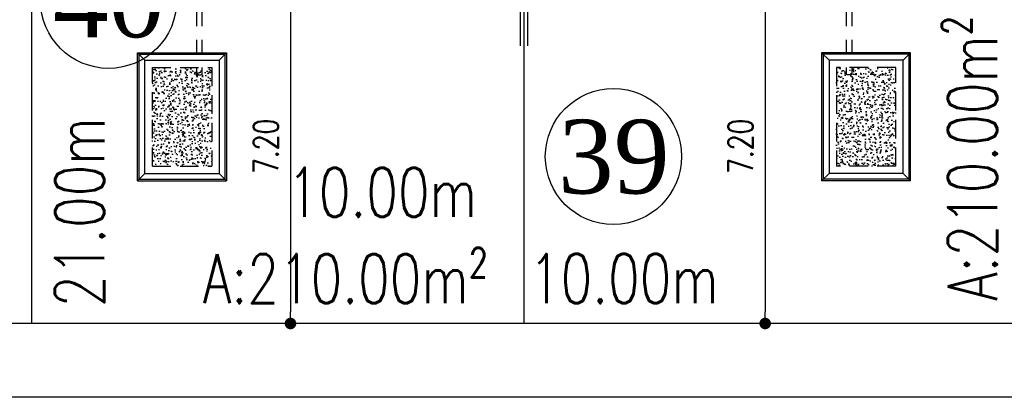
# Model space of a CAD drawing. Header units: millimetres. Extents: x 301 to 1479, y 491 to 1341.
# Tile 219 of 256: x 450 to 470, y 627 to 635. Entities that reach past the tile are written whole.
import ezdxf
from ezdxf.enums import TextEntityAlignment as Align

# ---------------------------------------------------------------- set-up
doc = ezdxf.new("R2010")
doc.units = ezdxf.units.MM
doc.header["$LTSCALE"] = 1.5
doc.header["$MEASUREMENT"] = 0
doc.linetypes.add('HIDDEN', pattern=[0.375, 0.25, -0.125])
doc.linetypes.add('PHANTOM2', pattern=[1.25, 0.625, -0.125, 0.125, -0.125, 0.125, -0.125])
for name, color, linetype in [('AP&SA', 254, 'HIDDEN'), ('Blk', 7, 'Continuous'), ('boundary', 3, 'Continuous'), ('Boundary Wall', 64, 'Continuous'), ('DIM', 6, 'Continuous'), ('Hatch Aggregate', 252, 'Continuous'), ('Kerb', 251, 'Continuous'), ('PVC Pipe 110', 69, 'Continuous'), ('ROAD', 8, 'Continuous'), ('TEXT', 7, 'Continuous'), ('TXTAREA', 10, 'Continuous')]:
    doc.layers.add(name, color=color, linetype=linetype)
doc.styles.add('RS1', font='romans.shx', dxfattribs={"width": 0.75, "height": 0.5})
doc.styles.add('RS2', font='romans.shx', dxfattribs={"width": 0.75, "height": 1})
doc.styles.add('times', font='times.ttf')
doc.dimstyles.new('Souillac5', dxfattribs={"dimscale": 0.5, "dimtxt": 0.5, "dimasz": 0.47, "dimexe": 0, "dimexo": 1, "dimgap": 0.5, "dimtad": 1, "dimzin": 0, "dimdsep": 46, "dimtxsty": 'RS1', "dimblk": 'DOT', "dimcen": 3, "dimse1": 1, "dimse2": 1, "dimclrd": 6, "dimclre": 6, "dimclrt": 7, "dimaunit": 1, "dimadec": 0, "dimazin": 0, "dimtfac": 1, "dimtofl": 0, "dimtmove": 1, "dimatfit": 3, "dimfxl": 1, "dimtolj": 1, "dimtzin": 0, "dimlwe": -1, "dimarcsym": 0})
pattern_1 = [(320, (-33568.45174, 774197.05092), (-0.018825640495, -0.21517805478), [0.0225, -0.2475]), (265, (-33568.45174, 774197.05092), (0.22565764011, 0.041625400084), [0.018, -0.198]), (10.45144446, (-33568.45331, 774197.033), (0.20683199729, -0.17355265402), [0.0191220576, -0.2103426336]), (316.1842, (-33568.39174, 774197.05092), (-0.04965578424, -0.3201723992), [0.03375, -0.37125]), (6.63563549, (-33568.39588, 774197.02424), (0.29223558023, -0.2803985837), [0.0286831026, -0.315514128]), (261.18416399, (-33568.39174, 774197.05092), (0.29223558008, -0.28039858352), [0.027, -0.2970000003]), (291, (-33568.40674, 774197.02092), (-0.1207856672, -0.179072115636), [0.0225, -0.2475]), (236, (-33568.40674, 774197.02092), (0.217545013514, -0.072994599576), [0.018, -0.198]), (341.45144474, (-33568.4168, 774197.006), (0.09675934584, -0.25206671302), [0.019122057, -0.2103426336]), (307.5, (-33568.45174, 774197.05092), (0.0998681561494, -0.003647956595), [0, -0.1956, 0, -0.201, 0, -0.19875]), (277.5, (-33568.45174, 774197.05092), (0.118323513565, -0.078920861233), [0, -0.1146, 0, -0.1911, 0, -0.07575]), (237.5, (-33568.45174, 774197.11782), (-0.00676646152, -0.160146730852), [0, -0.075, 0, -0.234, 0, -0.3105]), (227.5, (-33568.45174, 774197.14782), (0.0300314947, -0.174955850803), [0, -0.0975, 0, -0.1554, 0, -0.2205])]

# ---------------------------------------------------------------- blocks, each defined once
blk = doc.blocks.new('SSSU-D1')
at = {"layer": 'Hatch Aggregate'}
h = blk.add_hatch(dxfattribs=at)
h.set_pattern_fill('AR-CONC', color=256, scale=0.03, angle=-90)
h.set_pattern_definition(pattern_1)
h.paths.add_polyline_path([(0.105, -2), (-1.1, -2), (-1.1, -4), (0.105, -4)])
h = blk.add_hatch(dxfattribs=at)
h.set_pattern_fill('AR-CONC', color=256, scale=0.03, angle=-90)
h.set_pattern_definition(pattern_1)
h.paths.add_polyline_path([(12.795, -2), (14, -2), (14, -4), (12.795, -4)])
at = {"layer": 'AP&SA', "linetype": 'HIDDEN'}
for p, q in [((-1.1, -4), (-1.1, -2)), ((-1.1, -2), (0.105, -2)), ((0.105, -2), (0.105, -4)), ((14, -2), (12.795, -2)), ((12.795, -2), (12.795, -4)), ((14, -4), (14, -2)), ((-1.1, -4), (0.105, -4)), ((14, -4), (12.795, -4))]:
    blk.add_line(p, q, dxfattribs=at)
at = {"layer": 'Boundary Wall', "linetype": 'ByBlock'}
for p, q in [((6.375, -1.555), (6.375, 0)), ((6.525, -1.555), (6.525, 0))]:
    blk.add_line(p, q, dxfattribs=at)
at = {"layer": 'Kerb'}
for p, q in [((-1.4, -4.3), (-1.4, -1.7)), ((-1.4, -1.7), (0.405, -1.7)), ((-1.25, -1.85), (-1.4, -1.7)), ((-1.37, -4.27), (-1.37, -1.73)), ((-1.37, -1.73), (0.375, -1.73)), ((0.255, -1.85), (0.405, -1.7)), ((0.375, -1.73), (0.375, -4.27)), ((0.405, -1.7), (0.405, -4.3)), ((12.495, -1.7), (12.495, -4.3)), ((14.3, -1.7), (12.495, -1.7)), ((12.645, -1.85), (12.495, -1.7)), ((12.525, -1.73), (12.525, -4.27)), ((14.27, -1.73), (12.525, -1.73)), ((14.15, -1.85), (14.3, -1.7)), ((14.27, -4.27), (14.27, -1.73)), ((14.3, -4.3), (14.3, -1.7)), ((-1.25, -4.15), (-1.25, -1.85)), ((-1.25, -1.85), (0.255, -1.85)), ((0.255, -1.85), (0.255, -4.15)), ((14.15, -1.85), (12.645, -1.85)), ((12.645, -1.85), (12.645, -4.15)), ((14.15, -4.15), (14.15, -1.85)), ((-1.25, -4.15), (-1.4, -4.3)), ((-1.25, -4.15), (0.255, -4.15)), ((0.255, -4.15), (0.405, -4.3)), ((12.645, -4.15), (12.495, -4.3)), ((14.15, -4.15), (12.645, -4.15)), ((14.15, -4.15), (14.3, -4.3)), ((-1.4, -4.3), (0.405, -4.3)), ((-1.37, -4.27), (0.375, -4.27)), ((14.3, -4.3), (12.495, -4.3)), ((14.27, -4.27), (12.525, -4.27))]:
    blk.add_line(p, q, dxfattribs=at)
at = {"layer": 'PVC Pipe 110', "linetype": 'PHANTOM2', "ltscale": 1.5}
for p, q in [((-0.205, 0.25), (-0.205, -2.15)), ((-0.095, 0.25), (-0.095, -2.15)), ((12.995, 0.25), (12.995, -2.15)), ((13.105, 0.25), (13.105, -2.15))]:
    blk.add_line(p, q, dxfattribs=at)
at = {"layer": 'PVC Pipe 110', "linetype": 'PHANTOM2', "ltscale": 0.03}
for p, q in [((-0.205, -2.15), (-0.095, -2.15)), ((13.105, -2.15), (12.995, -2.15))]:
    blk.add_line(p, q, dxfattribs=at)
at = {"layer": 'PVC Pipe 110', "linetype": 'PHANTOM2', "ltscale": 2}
for p, q in [((-0.04, -3.963), (-0.013, -3.857)), ((12.94, -3.963), (12.913, -3.857))]:
    blk.add_line(p, q, dxfattribs=at)
blk = doc.blocks.new('_DOT')
at = {"color": 0, "linetype": 'ByBlock'}
blk.add_line((-0.5, 0), (-1, 0), dxfattribs=at)
at = {"color": 0, "linetype": 'ByBlock', "const_width": 0.5}
blk.add_lwpolyline([(-0.25, 0, 1), (0.25, 0, 1)], format="xyb", close=True, dxfattribs=at)
blk = doc.blocks.new('*D159')
at = {"layer": 'DEFPOINTS', "color": 0, "transparency": 16777216}
for p in [(455.004, 635.969), (455.004, 628.769), (455.144, 628.769)]:
    blk.add_point(p, dxfattribs=at)
at = {"layer": 'DIM', "color": 6, "lineweight": -2, "transparency": 16777216}
blk.add_line((455.144, 635.734), (455.144, 629.004), dxfattribs=at)
at = {"layer": 'DIM', "color": 6, "lineweight": -2, "transparency": 16777216, "xscale": 0.235, "yscale": 0.235, "zscale": 0.235}
for p, rotation in [((455.144, 635.969), 90), ((455.144, 628.769), 270)]:
    blk.add_blockref('_DOT', p, dxfattribs=dict(at, rotation=rotation))
at = {"layer": 'DIM', "color": 7, "transparency": 16777216, "insert": (454.644, 632.369), "char_height": 0.5, "attachment_point": 5, "rotation": 90, "style": 'RS1'}
blk.add_mtext('\\A1;7.20', dxfattribs=at)
blk = doc.blocks.new('*D162')
at = {"layer": 'DEFPOINTS', "color": 0, "transparency": 16777216}
for p in [(464.925, 635.969), (464.785, 628.769), (464.925, 628.769)]:
    blk.add_point(p, dxfattribs=at)
at = {"layer": 'DIM', "color": 6, "lineweight": -2, "transparency": 16777216}
blk.add_line((464.785, 635.734), (464.785, 629.004), dxfattribs=at)
at = {"layer": 'DIM', "color": 6, "lineweight": -2, "transparency": 16777216, "xscale": 0.235, "yscale": 0.235, "zscale": 0.235}
for p, rotation in [((464.785, 635.969), 90), ((464.785, 628.769), 270)]:
    blk.add_blockref('_DOT', p, dxfattribs=dict(at, rotation=rotation))
at = {"layer": 'DIM', "color": 7, "transparency": 16777216, "insert": (464.285, 632.369), "char_height": 0.5, "attachment_point": 5, "rotation": 90, "style": 'RS1'}
blk.add_mtext('\\A1;7.20', dxfattribs=at)

msp = doc.modelspace()

# ---------------------------------------------------------------- linework, layer by layer
at = {"layer": 'boundary'}
for p, q in [((449.8876, 628.769), (449.8876, 670.769)), ((459.8876, 628.769), (459.8876, 670.769))]:
    msp.add_line(p, q, dxfattribs=at)
at = {"layer": 'ROAD'}
for p, q in [((489.378, 628.769), (333.9661, 628.769)), ((489.378, 627.269), (333.9181, 627.269))]:
    msp.add_line(p, q, dxfattribs=at)
at = {"layer": 'TXTAREA'}
for centre in [(451.4491, 635.3369), (461.7027, 632.1615)]:
    msp.add_circle(centre, 1.3831, dxfattribs=at)

# ---------------------------------------------------------------- block references
at = {"layer": 'Blk'}
msp.add_blockref('SSSU-D1', (453.4376, 635.969), dxfattribs=at)

# ---------------------------------------------------------------- texts
at = {"layer": 'TEXT', "style": 'RS2', "width": 0.75}
for s, rotation, p in [('A:210.00m²', 89.98956, (469.4971, 629.2305)), ('21.00m', 89.94887, (451.3591, 629.1031)), ('10.00m', 0.01044, (455.0767, 630.9333)), ('A:210.00m²', 359.98956, (453.366, 629.1811)), ('10.00m', 0.01044, (459.9877, 629.1818))]:
    msp.add_text(s, height=1, rotation=rotation, dxfattribs=at).set_placement(p)
at = {"layer": 'TXTAREA', "style": 'times'}
for s, p in [('40', (451.4491, 635.3369)), ('39', (461.7103, 632.1615))]:
    msp.add_text(s, height=1.5, dxfattribs=at).set_placement(p, align=Align.MIDDLE_CENTER)

# ---------------------------------------------------------------- dimensions: what is measured, and where the dimension line sits
at = {"layer": 'DIM'}
for base, p1, p2, picture, middle in [((455.1437, 628.769), (455.0035, 635.969), (455.0035, 628.769), '*D159', (454.6437, 632.369)), ((464.7851, 628.769), (464.9253, 635.969), (464.9253, 628.769), '*D162', (464.2851, 632.369))]:
    dim = msp.add_linear_dim(base=base, p1=p1, p2=p2, angle=270, dimstyle='Souillac5', dxfattribs=at)
    dim.commit()
    dim.dimension.update_dxf_attribs({"geometry": picture, "text_midpoint": middle})

doc.saveas('drawing.dxf')
